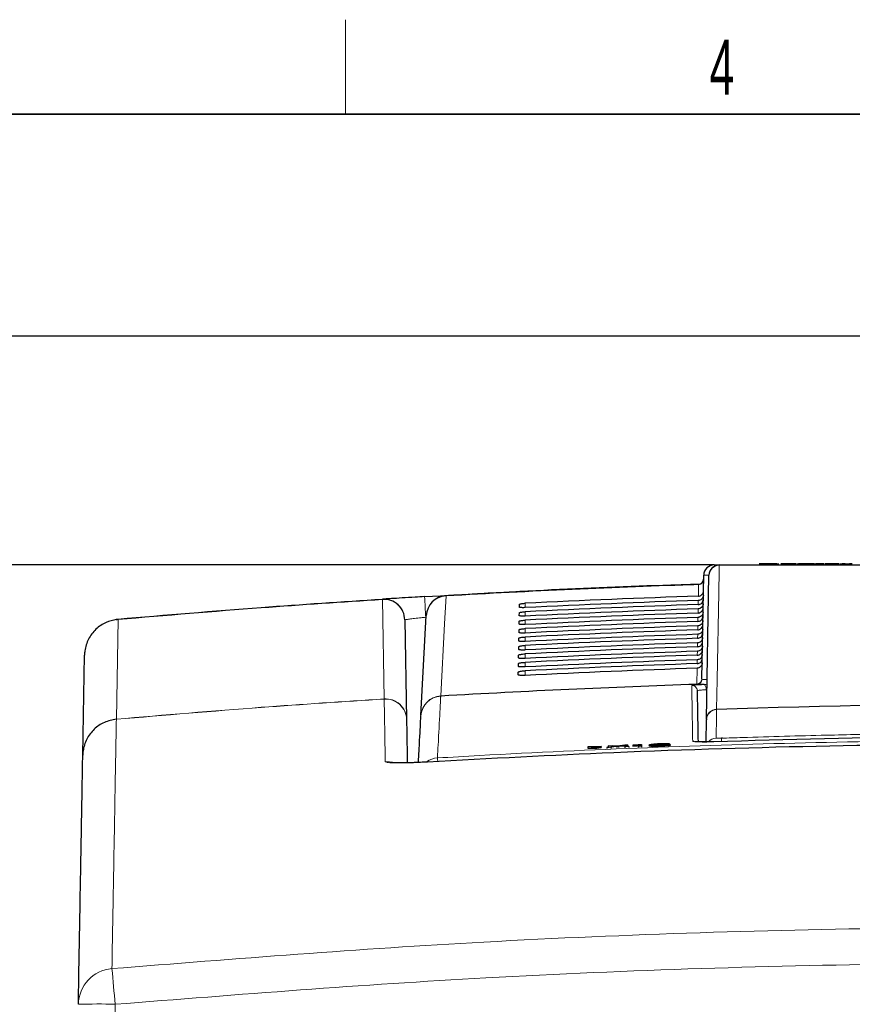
# Paper-space layout 'Blatt3' of a CAD drawing. Header units: millimetres. Extents: x 5 to 418, y 2 to 292.
# Tile 27 of 43: x 149 to 201, y 226 to 288. Entities that reach past the tile are written whole.
import ezdxf

# ---------------------------------------------------------------- set-up
doc = ezdxf.new("R2010")
doc.units = ezdxf.units.MM
doc.layers.add('SLD-0', color=7, linetype='Continuous')
doc.styles.add('SLDTEXTSTYLE1', font='TXT', dxfattribs={"width": 0.605})
doc.dimstyles.new('SLDDIMSTYLE6', dxfattribs={"dimtxt": 3.5, "dimasz": 3.302, "dimexe": 0, "dimexo": 0.0625, "dimgap": 0.875, "dimtad": 1, "dimlfac": 1.5, "dimrnd": 1e-09, "dimzin": 12, "dimdsep": 46, "dimtxsty": 'SLDTEXTSTYLE1', "dimsah": 1, "dimcen": 0.09, "dimadec": 0, "dimazin": 3, "dimtfac": 1, "dimtofl": 0, "dimtmove": 0, "dimatfit": 3, "dimfxl": 1, "dimfrac": 2, "dimtolj": 1, "dimtzin": 12, "dimarcsym": 0})

# ---------------------------------------------------------------- blocks, each defined once
blk = doc.blocks.new('_D_13')
at = {"layer": 'SLD-0', "color": 7}
for p, q in [((137.961, 136.665), (137.961, 269.457)), ((327.961, 136.665), (327.961, 269.457)), ((137.961, 268.457), (327.961, 268.457))]:
    blk.add_line(p, q, dxfattribs=at)
for points in [[(137.961, 268.457), (141.263, 267.949), (141.263, 268.965)], [(327.961, 268.457), (324.659, 268.965), (324.659, 267.949)]]:
    blk.add_solid(points, dxfattribs=at)
at = {"layer": 'SLD-0', "color": 7, "insert": (228.95, 272.969), "char_height": 3.5, "attachment_point": 1, "style": 'SLDTEXTSTYLE1'}
blk.add_mtext('285', dxfattribs=at)
blk = doc.blocks.new('_D_19')
at = {"layer": 'SLD-0', "color": 7}
for p, q in [((192.616, 253.931), (109.718, 253.931)), ((110.718, 133.998), (110.718, 253.931)), ((138.335, 133.998), (109.718, 133.998))]:
    blk.add_line(p, q, dxfattribs=at)
for points in [[(110.718, 253.931), (110.21, 250.629), (111.226, 250.629)], [(110.718, 133.998), (111.226, 137.3), (110.21, 137.3)]]:
    blk.add_solid(points, dxfattribs=at)
at = {"layer": 'SLD-0', "color": 7, "insert": (106.206, 187.949), "char_height": 3.5, "attachment_point": 1, "rotation": 90, "style": 'SLDTEXTSTYLE1'}
blk.add_mtext('179,9', dxfattribs=at)

psp = doc.layouts.new('Blatt3')

# ---------------------------------------------------------------- linework, layer by layer
at = {"color": 7, "linetype": 'Continuous', "lineweight": 25}
for p, q in [((192.6157, 253.9312), (192.95, 253.9312)), ((195.67, 253.9979), (195.4631, 253.9979)), ((196.3845, 253.9979), (195.67, 253.9979)), ((196.5913, 253.9979), (196.3845, 253.9979)), ((196.5913, 253.9979), (196.7191, 253.9979)), ((197.8519, 253.9979), (197.9262, 253.9979)), ((198.9418, 253.9979), (198.7537, 253.9979)), ((198.9418, 253.9979), (199.0546, 253.9979)), ((199.1862, 253.9979), (199.0546, 253.9979)), ((199.5721, 253.9979), (199.6104, 253.9979)), ((200.5644, 253.9979), (200.7281, 253.9979)), ((200.9161, 253.9979), (200.7281, 253.9979)), ((200.9161, 253.9979), (201.1794, 253.9979)), ((201.3674, 253.9979), (201.1794, 253.9979)), ((191.8344, 246.7053), (191.9491, 253.2762)), ((192.1241, 244.1485), (192.2834, 253.2762)), ((180.2705, 251.256), (180.2736, 251.4348)), ((173.004, 250.4515), (173.1141, 244.1464)), ((174.0279, 244.3768), (174.3603, 250.7186)), ((180.2518, 250.1833), (180.2549, 250.3621)), ((180.2611, 250.7196), (180.2642, 250.8984)), ((180.2424, 249.6469), (180.2455, 249.8257)), ((180.233, 249.1106), (180.2362, 249.2893)), ((180.2237, 248.5742), (180.2268, 248.753)), ((152.5937, 241.8673), (152.7062, 248.2066)), ((180.2143, 248.0378), (180.2174, 248.2166)), ((180.2049, 247.5015), (180.2081, 247.6803)), ((180.1956, 246.9651), (180.1987, 247.1439)), ((192.099, 242.7071), (192.1234, 244.1056)), ((192.1241, 244.1485), (192.1234, 244.1056)), ((193.1488, 242.9486), (193.0688, 242.9452)), ((185.4449, 242.4256), (184.5988, 242.3923)), ((184.5988, 242.3923), (185.0234, 242.3602)), ((184.5988, 242.3923), (184.6014, 242.3258)), ((184.6014, 242.3258), (185.026, 242.2937)), ((185.0234, 242.3602), (185.4449, 242.4256)), ((185.0234, 242.3602), (185.026, 242.2937)), ((185.026, 242.2937), (185.4475, 242.3591)), ((185.4449, 242.4256), (185.4475, 242.3591)), ((185.8095, 242.3667), (186.3739, 242.4438)), ((186.0731, 242.3771), (185.8095, 242.3667)), ((185.8095, 242.3667), (185.8121, 242.3003)), ((185.8846, 242.4717), (186.1449, 242.4819)), ((186.3739, 242.4438), (185.8846, 242.4717)), ((185.8846, 242.4717), (185.8873, 242.4052)), ((185.8969, 242.4047), (185.8873, 242.4052)), ((186.4344, 242.4264), (186.0731, 242.3771)), ((186.0731, 242.3771), (186.0757, 242.3114)), ((186.1449, 242.4819), (186.4131, 242.4666)), ((186.5063, 242.4362), (186.5089, 242.3715)), ((186.9435, 242.4113), (186.5694, 242.4326)), ((186.5927, 242.4737), (186.8582, 242.51)), ((187.1222, 242.5203), (186.636, 242.4539)), ((186.636, 242.4539), (187.2041, 242.4216)), ((186.8582, 242.51), (187.1222, 242.5203)), ((187.2041, 242.4216), (186.9435, 242.4113)), ((186.9435, 242.4113), (186.9461, 242.3473)), ((187.1222, 242.5203), (187.1247, 242.4563)), ((187.2041, 242.4216), (187.2066, 242.3579)), ((187.4481, 242.4956), (187.4477, 242.5076)), ((187.4481, 242.4956), (187.4506, 242.432)), ((187.8038, 242.4451), (187.8012, 242.5245)), ((188.0003, 242.4529), (187.8038, 242.4451)), ((187.8038, 242.4451), (187.8063, 242.3817)), ((187.8704, 242.5498), (187.9969, 242.5547)), ((187.9969, 242.5547), (188.0003, 242.4529)), ((187.9969, 242.5547), (187.9994, 242.491)), ((188.0003, 242.4529), (188.0028, 242.3894)), ((188.4896, 242.5239), (188.4921, 242.4601)), ((189.1838, 242.5909), (189.1863, 242.5259)), ((189.2016, 242.4988), (189.2041, 242.4339)), ((189.7853, 242.5967), (189.5694, 242.5851)), ((189.6098, 242.5522), (189.826, 242.5573)), ((189.7853, 242.5967), (189.7869, 242.5564)), ((189.826, 242.5573), (189.8286, 242.4908))]:
    psp.add_line(p, q, dxfattribs=at)
at = {"color": 7, "linetype": 'Continuous', "lineweight": 18}
for p, q in [((191.6093, 251.9527), (191.6222, 252.6895)), ((191.6222, 252.6895), (191.6225, 252.7013)), ((191.9316, 252.2704), (191.9314, 252.2704)), ((171.698, 245.4421), (171.5877, 251.7472)), ((175.6164, 251.9682), (175.6158, 251.98)), ((191.6, 251.4181), (191.6046, 251.6811)), ((180.6272, 251.2259), (180.6272, 251.4996)), ((180.6272, 250.6888), (180.6272, 250.965)), ((191.5907, 250.8835), (191.5952, 251.144)), ((154.8354, 250.4779), (154.7229, 244.1559)), ((174.3343, 250.6142), (174.3394, 250.321)), ((180.6272, 250.1517), (180.6272, 250.4304)), ((191.5814, 250.349), (191.5859, 250.607)), ((180.6272, 249.6145), (180.6272, 249.8958)), ((191.5721, 249.8144), (191.5765, 250.0699)), ((180.6272, 249.0774), (180.6272, 249.3612)), ((191.5628, 249.2798), (191.5672, 249.5328)), ((180.6272, 248.5403), (180.6272, 248.8265)), ((191.5441, 248.2107), (191.5484, 248.4587)), ((191.5534, 248.7453), (191.5578, 248.9957)), ((180.6272, 248.0032), (180.6272, 248.2919)), ((191.5348, 247.6761), (191.5391, 247.9216)), ((180.6272, 247.466), (180.6272, 247.7573)), ((180.6272, 246.9289), (180.6272, 247.2227)), ((191.5122, 246.3809), (191.5297, 247.3845)), ((191.8344, 246.7053), (191.8358, 246.6943)), ((191.8358, 246.6943), (191.8424, 246.6858)), ((191.514, 246.3702), (191.5122, 246.3809)), ((191.5224, 246.3592), (191.514, 246.3702)), ((171.698, 245.4421), (171.6977, 245.4308)), ((175.2808, 245.6149), (175.2827, 245.6263)), ((192.7665, 244.7589), (192.768, 244.7804)), ((154.7206, 244.1443), (154.7206, 244.1462)), ((154.7229, 244.1559), (154.7225, 244.1483)), ((186.4344, 242.4264), (186.437, 242.3616)), ((186.5694, 242.4326), (186.572, 242.3681)), ((154.6466, 226.0769), (154.0916, 194.8002))]:
    psp.add_line(p, q, dxfattribs=at)
at = {"color": 7, "linetype": 'Continuous', "lineweight": 18, "flags": 128}
for points in [[(192.9278, 253.9081), (192.9218, 253.5626), (192.8976, 252.1807), (192.8008, 246.653), (192.768, 244.7804)], [(171.587, 251.7589), (171.587, 251.7588), (171.587, 251.7582), (171.5871, 251.7573), (171.5872, 251.756), (171.5873, 251.7544), (171.5874, 251.7524), (171.5875, 251.75), (171.5877, 251.7472)], [(175.6164, 251.9682), (175.5977, 251.613), (175.523, 250.1919), (175.2827, 245.6263)], [(192.1194, 246.0221), (192.1138, 246.0855), (192.1035, 246.1463), (192.0886, 246.2023), (192.0698, 246.2513), (192.0478, 246.2916), (192.0233, 246.3218), (191.9974, 246.3406), (191.9708, 246.3475)], [(192.7665, 244.7589), (192.765, 244.6758), (192.7592, 244.3432), (192.7348, 242.9529)], [(172.2029, 241.4193), (172.0358, 241.4537), (171.7672, 241.4639)]]:
    psp.add_lwpolyline(points, dxfattribs=at)
at = {"color": 7, "linetype": 'Continuous', "lineweight": 25}
for centre, radius, start, end in [((192.6157, 253.2645), 0.6667, 90, 179), ((192.95, 253.2645), 0.6667, 90, 179), ((191.6115, 253.0344), 0.3333, 271.891508, 359), ((213.6272, -413.6021), 666.6667, 91.8915084, 93.2686177), ((171.6709, 250.4283), 1.3333, 1, 93.6096), ((175.6918, 250.6488), 1.3333, 93.268618, 177), ((213.6272, -413.6021), 660.3314, 91.9183596, 93.3291212), ((213.6272, -346.0688), 591.1958, 87.9778569, 92.0221431)]:
    psp.add_arc(centre, radius, start, end, dxfattribs=at)
at = {"color": 7, "linetype": 'Continuous', "lineweight": 18}
for centre, radius, start, end in [((192.9373, 253.254), 0.6542, 90.830954, 178.053141), ((192.9593, 253.9001), 0.0325, 106.556336, 165.709), ((191.6129, 253.0211), 0.3317, 271.595857, 358.761046), ((213.6272, -413.6021), 666.6549, 91.8915722, 93.2686177), ((171.6763, 250.4221), 1.3281, 1.270168, 93.823164), ((-141.4972, 232.2868), 316.3628, 3.321088, 3.558358), ((175.684, 250.6441), 1.3259, 92.922787, 176.778589), ((191.5028, 246.7125), 0.3317, 271.623052, 358.761196), ((191.5019, 246.7041), 0.3341, 272.07739, 358.3284), ((191.5091, 246.6923), 0.3333, 272.274803, 358.885834), ((213.6272, -413.6021), 660.3427, 91.9190537, 93.3289036), ((191.2004, 245.9541), 0.3333, 1.011817, 91.95839), ((171.7816, 244.1003), 1.3331, 1.009788, 93.607865), ((171.7863, 244.1169), 1.3281, 1.270114, 93.813807), ((175.3579, 244.2841), 1.333, 93.31444, 176.990741), ((175.3517, 244.3023), 1.3258, 92.982173, 176.778888), ((192.7892, 244.0933), 0.6659, 91.956745, 178.948065), ((192.778, 244.1263), 0.6542, 90.874316, 178.054079), ((213.6272, -346.0688), 591.2173, 87.9780764, 92.0219236), ((192.7582, 242.2862), 0.6671, 92.005529, 139.799222), ((110.047, 239.8297), 83.0797, 2.001397, 2.148115), ((191.262, 242.4252), 0.3339, 64.350128, 91.951666), ((175.1524, 240.3627), 1.3348, 93.329768, 124.939554), ((163.0546, 240.7692), 12.0559, 3.434392, 4.405331), ((154.6336, 226.0268), 2.3205, 94.753302, 178.764544), ((-320.3392, 184.1169), 476.8355, 5.048377, 5.321334), ((153.4821, 193.3011), 32.7965, 87.965283, 92.041854)]:
    psp.add_arc(centre, radius, start, end, dxfattribs=at)
psp.add_ellipse((193.2825, 253.2645), major_axis=(1.3333, -0.0116), ratio=0.0087242, start_param=2.4177127, end_param=3.1415165, dxfattribs=at)
at = {"color": 7, "linetype": 'Continuous', "lineweight": 25}
for centre, major_axis, start_param, end_param in [((213.6272, -415.161), (0, 667.4769), 0.0329928, 0.0494602), ((213.6272, -412.0511), (0, 664.0975), 0.0331679, 0.0497121), ((213.6272, -415.1598), (0, 666.9417), 0.0330333, 0.0494999), ((213.6272, -412.0524), (0, 663.5622), 0.0332088, 0.0497522), ((213.6272, -415.1585), (0, 666.4065), 0.0330738, 0.0495397), ((213.6272, -412.0536), (0, 663.027), 0.0332497, 0.0497924), ((213.6272, -415.1573), (0, 665.8713), 0.0331144, 0.0495796), ((213.6272, -412.0549), (0, 662.4918), 0.0332907, 0.0498327), ((213.6272, -415.156), (0, 665.3361), 0.0331551, 0.0496195), ((213.6272, -412.0561), (0, 661.9566), 0.0333318, 0.049873), ((213.6272, -415.1548), (0, 664.8009), 0.0331958, 0.0496595), ((213.6272, -412.0574), (0, 661.4214), 0.033373, 0.0499134), ((213.6272, -415.1535), (0, 664.2657), 0.0332366, 0.0496995), ((213.6272, -412.0586), (0, 660.8862), 0.0334142, 0.0499539), ((213.6272, -415.1523), (0, 663.7304), 0.0332775, 0.0497396), ((213.6272, -412.0599), (0, 660.351), 0.0334555, 0.0499944), ((213.6272, -415.151), (0, 663.1952), 0.0333184, 0.0497798), ((213.6272, -412.0611), (0, 659.8157), 0.0334968, 0.050035)]:
    psp.add_ellipse(centre, major_axis=major_axis, ratio=0.9999973, start_param=start_param, end_param=end_param, dxfattribs=at)
at = {"color": 7, "linetype": 'Continuous', "lineweight": 18}
for points, knots in [([(234.3267, 253.9081), (230.906, 253.9082), (224.0648, 253.9084), (216.0183, 253.9085), (209.0953, 253.9085), (203.2927, 253.9084), (197.5156, 253.9083), (194.0687, 253.9081), (192.9278, 253.9081)], [0, 0, 0, 0, 0.2486467, 0.497289, 0.5811431, 0.7490357, 0.9169292, 1, 1, 1, 1]), ([(173.004, 250.4515), (173.0187, 250.4557), (173.0481, 250.4642), (173.2774, 250.496), (173.6149, 250.5371), (173.9889, 250.5788), (174.2363, 250.6041), (174.3343, 250.6142)], [0, 0, 0, 0, 0.21427, 0.4287754, 0.6436592, 0.858804, 1, 1, 1, 1]), ([(191.8424, 246.6858), (191.8709, 246.6813), (191.9216, 246.6734), (192.093, 246.6731), (192.1682, 246.6729)], [0, 0, 0, 0, 0.560985, 1, 1, 1, 1]), ([(191.189, 246.2872), (191.2037, 246.2919), (191.2331, 246.3015), (191.4636, 246.3204), (191.7327, 246.3363), (191.9186, 246.345), (191.9708, 246.3475)], [0, 0, 0, 0, 0.2949123, 0.5898446, 0.8848018, 1, 1, 1, 1]), ([(191.2506, 242.7589), (191.2504, 242.7732), (191.2491, 242.8452), (191.2439, 243.1432), (191.2242, 244.2741), (191.2037, 245.4486), (191.1925, 246.0896), (191.189, 246.2872)], [0, 0, 0, 0, 0.0088087, 0.0440433, 0.1849823, 0.7487663, 1, 1, 1, 1]), ([(192.1194, 246.0221), (192.0802, 246.0198), (191.9409, 246.0115), (191.7392, 245.9957), (191.5666, 245.976), (191.5446, 245.9653), (191.5336, 245.96)], [0, 0, 0, 0, 0.1151457, 0.4100518, 0.7050246, 1, 1, 1, 1]), ([(191.9708, 246.3475), (192.0083, 246.3507), (192.0747, 246.3565), (192.1363, 246.3756), (192.1631, 246.3839)], [0, 0, 0, 0, 0.5638041, 1, 1, 1, 1]), ([(171.6977, 245.4308), (169.0978, 245.2595), (163.4346, 244.8866), (157.7795, 244.4049), (154.7206, 244.1443)], [0, 0, 0, 0, 0.4590772, 1, 1, 1, 1]), ([(154.7229, 244.1559), (157.7808, 244.4163), (163.4352, 244.8979), (169.0977, 245.2709), (171.698, 245.4421)], [0, 0, 0, 0, 0.5408011, 1, 1, 1, 1]), ([(171.7672, 241.4639), (171.757, 242.0461), (171.7366, 243.2106), (171.7129, 244.5599), (171.703, 245.1291), (171.6977, 245.4308)], [0, 0, 0, 0, 0.3196707, 0.6394063, 1, 1, 1, 1]), ([(175.2808, 245.6149), (175.2795, 245.5901), (175.273, 245.4663), (175.2421, 244.8771), (175.1817, 243.728), (175.1045, 242.2591), (175.0748, 241.6952)], [0, 0, 0, 0, 0.0322876, 0.1614382, 0.6780666, 1, 1, 1, 1]), ([(154.7206, 244.1443), (154.7158, 243.8767), (154.7064, 243.3415), (154.6833, 242.0351), (154.6536, 240.3538), (154.6166, 238.2597), (154.5724, 235.7578), (154.5161, 232.5739), (154.4684, 229.8772), (154.4413, 228.3393)], [0, 0, 0, 0, 0.1354201, 0.2708403, 0.4076924, 0.5445446, 0.6814383, 0.818332, 1, 1, 1, 1]), ([(175.0748, 241.6952), (175.9622, 241.7465), (180.3994, 242.0027), (191.9479, 242.54), (209.7336, 242.9288), (231.0096, 242.747), (245.1484, 242.0446), (252.1797, 241.6952)], [0, 0, 0, 0, 0.03456624, 0.17283554, 0.44954959, 0.72626364, 1, 1, 1, 1]), ([(192.7348, 242.9529), (192.7385, 242.9507), (192.7457, 242.9462), (192.8032, 242.942), (192.8877, 242.9403), (192.9815, 242.9411), (193.0435, 242.943), (193.0683, 242.9438)], [0, 0, 0, 0, 0.2147505, 0.4295793, 0.6438148, 0.8575512, 1, 1, 1, 1]), ([(193.0683, 242.9438), (193.5125, 242.959), (195.7335, 243.0349), (199.3134, 243.1367), (202.4497, 243.1955), (203.8085, 243.221)], [0, 0, 0, 0, 0.1241023, 0.6205161, 1, 1, 1, 1]), ([(192.5835, 242.7159), (192.4336, 242.712), (192.1338, 242.7043), (191.7343, 242.7062), (191.4328, 242.7183), (191.2735, 242.7373), (191.2571, 242.7527), (191.2506, 242.7589)], [0, 0, 0, 0, 0.2149218, 0.4298257, 0.6447637, 0.8597292, 1, 1, 1, 1]), ([(171.7672, 241.4639), (171.7806, 241.4509), (171.8141, 241.4181), (172.1364, 241.3853), (172.7405, 241.3747), (173.5403, 241.3906), (174.1396, 241.4218), (174.4392, 241.4374)], [0, 0, 0, 0, 0.1425574, 0.3566686, 0.5708961, 0.785425, 1, 1, 1, 1]), ([(154.4413, 228.3393), (162.2939, 228.9621), (174.7069, 229.9466), (191.7192, 230.6566), (205.439, 230.9719), (219.1629, 230.9983), (232.8843, 230.7442), (246.5977, 230.2068), (255.7308, 229.6597), (260.2939, 229.3387), (260.2939, 229.3387)], [0, 0, 0, 0, 0.2229873, 0.3524885, 0.4819898, 0.611491, 0.7409922, 0.870496, 0.9999996, 1, 1, 1, 1]), ([(260.132, 227.073), (255.5828, 227.3656), (246.4844, 227.9507), (232.8174, 228.4702), (219.1439, 228.7278), (205.4674, 228.7003), (191.7951, 228.3864), (174.8418, 227.6788), (162.4719, 226.6976), (154.6466, 226.0769)], [0, 0, 0, 0, 0.1295027, 0.2590054, 0.3885077, 0.51801, 0.6475123, 0.7770145, 1, 1, 1, 1])]:
    psp.add_open_spline(points, degree=3, knots=knots, dxfattribs=at)
at = {"color": 7, "linetype": 'Continuous', "lineweight": 25}
for points, knots in [([(192.95, 253.9312), (196.3969, 253.9312), (203.3049, 253.9312), (213.6873, 253.9312), (224.0462, 253.9312), (230.8804, 253.9312), (234.3045, 253.9312)], [0, 0, 0, 0, 0.25082221, 0.50268195, 0.75083429, 1, 1, 1, 1]), ([(197.3411, 253.9979), (197.2618, 253.9979), (197.1036, 253.9979), (196.9266, 253.9979), (196.8455, 253.9979), (196.839, 253.9979), (196.8358, 253.9979)], [0, 0, 0, 0, 0.2799521, 0.5586609, 0.7789943, 1, 1, 1, 1]), ([(197.8077, 253.9979), (197.7866, 253.9979), (197.7443, 253.9979), (197.5802, 253.9979), (197.4317, 253.9979), (197.3411, 253.9979)], [0, 0, 0, 0, 0.2806132, 0.5608329, 1, 1, 1, 1]), ([(198.3148, 253.9979), (198.2657, 253.9979), (198.1679, 253.9979), (198.0462, 253.9979), (197.974, 253.9979), (197.9673, 253.9979), (197.964, 253.9979)], [0, 0, 0, 0, 0.2808155, 0.5596902, 0.7796958, 1, 1, 1, 1]), ([(198.6973, 253.9979), (198.6332, 253.9979), (198.5186, 253.9979), (198.3771, 253.9979), (198.3148, 253.9979)], [0, 0, 0, 0, 0.5599714, 1, 1, 1, 1]), ([(198.7537, 253.9979), (198.7388, 253.9979), (198.7121, 253.9979), (198.7019, 253.9979), (198.6973, 253.9979)], [0, 0, 0, 0, 0.5596973, 1, 1, 1, 1]), ([(199.4298, 253.9979), (199.4002, 253.9979), (199.3412, 253.9979), (199.2564, 253.9979), (199.1753, 253.9979), (199.1817, 253.9979), (199.1862, 253.9979)], [0, 0, 0, 0, 0.1874327, 0.3738211, 0.5594622, 1, 1, 1, 1]), ([(199.5623, 253.9979), (199.5378, 253.9979), (199.494, 253.9979), (199.4494, 253.9979), (199.4298, 253.9979)], [0, 0, 0, 0, 0.5600783, 1, 1, 1, 1]), ([(200.1014, 253.9979), (200.042, 253.9979), (199.9236, 253.9979), (199.7717, 253.9979), (199.6869, 253.9979), (199.6665, 253.9979), (199.6563, 253.9979)], [0, 0, 0, 0, 0.2807392, 0.5592969, 0.7793109, 1, 1, 1, 1]), ([(200.5213, 253.9979), (200.5122, 253.9979), (200.4941, 253.9979), (200.3367, 253.9979), (200.1907, 253.9979), (200.1014, 253.9979)], [0, 0, 0, 0, 0.279926, 0.5600378, 1, 1, 1, 1]), ([(174.2557, 251.9219), (179.6242, 252.2341), (185.421, 252.5711), (191.2251, 252.698), (191.6541, 252.7074)], [0, 0, 0, 0, 0.92610091, 1, 1, 1, 1]), ([(191.6093, 251.9527), (191.6465, 251.9576), (191.7208, 251.9674), (191.8184, 252.0279), (191.8912, 252.1148), (191.9248, 252.2014), (191.9299, 252.2546), (191.9314, 252.2704)], [0, 0, 0, 0, 0.225254, 0.4504807, 0.6764687, 0.9039241, 1, 1, 1, 1]), ([(154.8335, 250.4895), (157.8552, 250.7465), (163.4359, 251.2211), (169.0245, 251.5899), (171.587, 251.7589)], [0, 0, 0, 0, 0.5414736, 1, 1, 1, 1]), ([(171.5877, 251.7472), (169.0252, 251.5782), (163.4371, 251.2094), (157.8568, 250.7349), (154.8354, 250.4779)], [0, 0, 0, 0, 0.458552, 1, 1, 1, 1]), ([(174.2557, 251.9219), (174.0591, 251.9103), (173.5632, 251.8808), (172.8128, 251.8353), (172.1357, 251.7934), (171.6755, 251.7645), (171.6165, 251.7608), (171.587, 251.7589)], [0, 0, 0, 0, 0.1412667, 0.3563819, 0.5711623, 0.7856219, 1, 1, 1, 1]), ([(191.6, 251.4181), (191.6372, 251.423), (191.7115, 251.4328), (191.8091, 251.4934), (191.8818, 251.5802), (191.917, 251.6706), (191.9211, 251.7279), (191.9225, 251.7476)], [0, 0, 0, 0, 0.2200079, 0.4399891, 0.6607138, 0.8828719, 1, 1, 1, 1]), ([(191.9271, 252.0122), (191.9227, 251.974), (191.9138, 251.8977), (191.8536, 251.797), (191.7664, 251.7223), (191.6775, 251.6871), (191.6224, 251.6826), (191.6046, 251.6811)], [0, 0, 0, 0, 0.2249122, 0.4498651, 0.6736204, 0.8949376, 1, 1, 1, 1]), ([(180.2642, 250.8984), (180.265, 250.9007), (180.2675, 250.9085), (180.2993, 250.923), (180.3748, 250.9401), (180.4797, 250.9545), (180.5695, 250.962), (180.6188, 250.9646), (180.6272, 250.965)], [0, 0, 0, 0, 0.0885369, 0.3054942, 0.5231207, 0.7402623, 0.9556958, 1, 1, 1, 1]), ([(180.6272, 251.2259), (180.6119, 251.2252), (180.557, 251.2228), (180.4647, 251.2221), (180.3671, 251.2267), (180.2985, 251.2366), (180.2725, 251.2474), (180.2709, 251.2543), (180.2705, 251.256)], [0, 0, 0, 0, 0.08198317, 0.29414664, 0.50565107, 0.71755185, 0.93103295, 1, 1, 1, 1]), ([(180.2736, 251.4348), (180.2743, 251.4369), (180.2767, 251.4445), (180.3069, 251.4584), (180.3799, 251.4751), (180.4817, 251.4892), (180.5697, 251.4966), (180.6184, 251.4992), (180.6272, 251.4996)], [0, 0, 0, 0, 0.0850535, 0.30199052, 0.51961151, 0.73676938, 0.95223374, 1, 1, 1, 1]), ([(191.5907, 250.8835), (191.6279, 250.8884), (191.7022, 250.8983), (191.7998, 250.9588), (191.8725, 251.0457), (191.9077, 251.1361), (191.9117, 251.1933), (191.9131, 251.2131)], [0, 0, 0, 0, 0.2200138, 0.4400009, 0.6607316, 0.8828958, 1, 1, 1, 1]), ([(191.9177, 251.4751), (191.9133, 251.437), (191.9045, 251.3606), (191.8442, 251.2599), (191.757, 251.1852), (191.6681, 251.15), (191.613, 251.1455), (191.5952, 251.144)], [0, 0, 0, 0, 0.2249182, 0.4498771, 0.6736383, 0.8949613, 1, 1, 1, 1]), ([(154.7183, 250.4764), (154.4997, 250.4271), (154.0249, 250.3199), (153.3979, 249.8825), (152.9209, 249.2473), (152.7369, 248.6561), (152.7082, 248.3048), (152.7064, 248.2138), (152.7062, 248.2066)], [0, 0, 0, 0, 0.2028755, 0.4405312, 0.6784807, 0.916947, 0.9934265, 1, 1, 1, 1]), ([(154.7183, 250.4764), (154.7545, 250.481), (154.7929, 250.4859), (154.8314, 250.4893), (154.8335, 250.4895)], [0, 0, 0, 0, 0.94558801, 1, 1, 1, 1]), ([(154.8354, 250.4779), (154.8333, 250.478), (154.7942, 250.4784), (154.7552, 250.4774), (154.7183, 250.4764)], [0, 0, 0, 0, 0.0537687, 1, 1, 1, 1]), ([(180.2549, 250.3621), (180.2557, 250.3645), (180.2584, 250.3726), (180.2918, 250.3875), (180.3697, 250.4051), (180.4777, 250.4198), (180.5693, 250.4274), (180.6192, 250.43), (180.6272, 250.4304)], [0, 0, 0, 0, 0.0918409, 0.3088174, 0.5264491, 0.7435751, 0.9589796, 1, 1, 1, 1]), ([(180.6272, 250.6888), (180.6109, 250.6881), (180.5539, 250.6856), (180.4587, 250.6849), (180.3589, 250.6897), (180.289, 250.6999), (180.263, 250.711), (180.2615, 250.718), (180.2611, 250.7196)], [0, 0, 0, 0, 0.0853594, 0.2975052, 0.5090059, 0.7209231, 0.9344343, 1, 1, 1, 1]), ([(191.899, 250.401), (191.8945, 250.3628), (191.8857, 250.2865), (191.8255, 250.1858), (191.7382, 250.111), (191.6494, 250.0759), (191.5943, 250.0713), (191.5765, 250.0699)], [0, 0, 0, 0, 0.2249301, 0.449901, 0.6736741, 0.8950089, 1, 1, 1, 1]), ([(191.5814, 250.349), (191.6186, 250.3539), (191.6929, 250.3637), (191.7904, 250.4242), (191.8631, 250.5111), (191.8984, 250.6015), (191.9024, 250.6587), (191.9038, 250.6785)], [0, 0, 0, 0, 0.2200197, 0.4400127, 0.6607494, 0.8829196, 1, 1, 1, 1]), ([(191.9083, 250.938), (191.9039, 250.8999), (191.8951, 250.8236), (191.8348, 250.7229), (191.7476, 250.6481), (191.6587, 250.613), (191.6036, 250.6084), (191.5859, 250.607)], [0, 0, 0, 0, 0.2249241, 0.449889, 0.6736562, 0.8949851, 1, 1, 1, 1]), ([(180.2455, 249.8257), (180.2464, 249.8283), (180.2493, 249.8367), (180.2843, 249.8521), (180.3647, 249.8701), (180.4757, 249.8851), (180.5691, 249.8927), (180.6197, 249.8954), (180.6272, 249.8958)], [0, 0, 0, 0, 0.0949792, 0.3119739, 0.5296104, 0.7467217, 0.9620986, 1, 1, 1, 1]), ([(180.6272, 250.1517), (180.6098, 250.1509), (180.5508, 250.1483), (180.4527, 250.1477), (180.3507, 250.1527), (180.2795, 250.1633), (180.2536, 250.1745), (180.2521, 250.1817), (180.2518, 250.1833)], [0, 0, 0, 0, 0.0885636, 0.3006931, 0.5121907, 0.724124, 0.9376639, 1, 1, 1, 1]), ([(191.8896, 249.8639), (191.8852, 249.8257), (191.8763, 249.7494), (191.8161, 249.6487), (191.7289, 249.574), (191.64, 249.5388), (191.5849, 249.5343), (191.5672, 249.5328)], [0, 0, 0, 0, 0.2249361, 0.4499129, 0.673692, 0.8950327, 1, 1, 1, 1]), ([(191.5721, 249.8144), (191.6092, 249.8193), (191.6836, 249.8291), (191.7811, 249.8897), (191.8538, 249.9766), (191.889, 250.067), (191.8931, 250.1242), (191.8945, 250.1439)], [0, 0, 0, 0, 0.2200256, 0.4400245, 0.6607672, 0.8829435, 1, 1, 1, 1]), ([(180.6272, 249.0774), (180.6077, 249.0766), (180.5445, 249.0738), (180.4407, 249.0733), (180.3343, 249.0787), (180.2607, 249.0899), (180.2347, 249.1017), (180.2333, 249.109), (180.233, 249.1106)], [0, 0, 0, 0, 0.0945061, 0.3066068, 0.5181, 0.730064, 0.9436579, 1, 1, 1, 1]), ([(180.2362, 249.2893), (180.2371, 249.2921), (180.2402, 249.3008), (180.2767, 249.3166), (180.3596, 249.335), (180.4737, 249.3504), (180.5689, 249.3581), (180.6201, 249.3608), (180.6272, 249.3612)], [0, 0, 0, 0, 0.097964, 0.3149759, 0.5326169, 0.7497141, 0.965065, 1, 1, 1, 1]), ([(180.6272, 249.6145), (180.6088, 249.6137), (180.5476, 249.611), (180.4467, 249.6105), (180.3425, 249.6157), (180.2701, 249.6266), (180.2441, 249.6381), (180.2427, 249.6453), (180.2424, 249.6469)], [0, 0, 0, 0, 0.09160861, 0.30372316, 0.51521826, 0.7271671, 0.94073463, 1, 1, 1, 1]), ([(191.5534, 248.7453), (191.5906, 248.7502), (191.6649, 248.76), (191.7625, 248.8206), (191.8352, 248.9075), (191.8704, 248.9978), (191.8744, 249.0551), (191.8758, 249.0748)], [0, 0, 0, 0, 0.2200375, 0.4400482, 0.660803, 0.8829914, 1, 1, 1, 1]), ([(191.8802, 249.3268), (191.8758, 249.2887), (191.867, 249.2124), (191.8067, 249.1116), (191.7195, 249.0369), (191.6306, 249.0017), (191.5755, 248.9972), (191.5578, 248.9957)], [0, 0, 0, 0, 0.2249421, 0.449925, 0.67371, 0.8950566, 1, 1, 1, 1]), ([(191.5628, 249.2798), (191.5999, 249.2847), (191.6743, 249.2946), (191.7718, 249.3551), (191.8445, 249.442), (191.8797, 249.5324), (191.8837, 249.5896), (191.8851, 249.6094)], [0, 0, 0, 0, 0.22003152, 0.44003636, 0.6607851, 0.88296744, 1, 1, 1, 1]), ([(180.6272, 248.5403), (180.6067, 248.5394), (180.5414, 248.5365), (180.4347, 248.5361), (180.3261, 248.5417), (180.2512, 248.5533), (180.2253, 248.5653), (180.2239, 248.5727), (180.2237, 248.5742)], [0, 0, 0, 0, 0.0972666, 0.3093545, 0.5208462, 0.7328249, 0.9464441, 1, 1, 1, 1]), ([(180.2268, 248.753), (180.2278, 248.7558), (180.2312, 248.7649), (180.2692, 248.7812), (180.3546, 248.8), (180.4717, 248.8157), (180.5686, 248.8235), (180.6205, 248.8262), (180.6272, 248.8265)], [0, 0, 0, 0, 0.1008064, 0.3178345, 0.5354797, 0.7525636, 0.9678898, 1, 1, 1, 1]), ([(191.5441, 248.2107), (191.5813, 248.2156), (191.6556, 248.2254), (191.7532, 248.286), (191.8258, 248.3729), (191.8611, 248.4633), (191.8651, 248.5205), (191.8665, 248.5402)], [0, 0, 0, 0, 0.2200434, 0.4400601, 0.6608209, 0.8830154, 1, 1, 1, 1]), ([(191.8708, 248.7897), (191.8664, 248.7516), (191.8576, 248.6753), (191.7973, 248.5746), (191.7101, 248.4998), (191.6213, 248.4647), (191.5662, 248.4601), (191.5484, 248.4587)], [0, 0, 0, 0, 0.2249481, 0.449937, 0.673728, 0.8950805, 1, 1, 1, 1]), ([(180.6272, 248.0032), (180.6056, 248.0022), (180.5382, 247.9993), (180.4287, 247.9989), (180.318, 248.0047), (180.2418, 248.0166), (180.2158, 248.0289), (180.2146, 248.0364), (180.2143, 248.0378)], [0, 0, 0, 0, 0.0998996, 0.3119756, 0.5234662, 0.7354592, 0.9491028, 1, 1, 1, 1]), ([(180.2174, 248.2166), (180.2186, 248.2196), (180.2221, 248.229), (180.2617, 248.2457), (180.3495, 248.265), (180.4697, 248.281), (180.5684, 248.2889), (180.6209, 248.2916), (180.6272, 248.2919)], [0, 0, 0, 0, 0.1035163, 0.3205598, 0.538209, 0.7552801, 0.970583, 1, 1, 1, 1]), ([(191.5348, 247.6761), (191.572, 247.681), (191.6463, 247.6909), (191.7438, 247.7514), (191.8165, 247.8383), (191.8517, 247.9287), (191.8558, 247.9859), (191.8571, 248.0057)], [0, 0, 0, 0, 0.2200494, 0.440072, 0.6608389, 0.8830395, 1, 1, 1, 1]), ([(191.8615, 248.2527), (191.857, 248.2145), (191.8482, 248.1382), (191.788, 248.0375), (191.7007, 247.9627), (191.6119, 247.9276), (191.5568, 247.923), (191.5391, 247.9216)], [0, 0, 0, 0, 0.22495414, 0.44994902, 0.67374603, 0.89510441, 1, 1, 1, 1]), ([(180.1987, 247.1439), (180.2, 247.1472), (180.2039, 247.1571), (180.2467, 247.1748), (180.3394, 247.1949), (180.4657, 247.2115), (180.568, 247.2196), (180.6218, 247.2224), (180.6272, 247.2227)], [0, 0, 0, 0, 0.1085743, 0.3256464, 0.5433028, 0.7603502, 0.9756098, 1, 1, 1, 1]), ([(180.6272, 247.466), (180.6046, 247.465), (180.5351, 247.462), (180.4227, 247.4617), (180.3098, 247.4677), (180.2324, 247.4799), (180.2064, 247.4924), (180.2052, 247.5001), (180.2049, 247.5015)], [0, 0, 0, 0, 0.1024138, 0.3144788, 0.5259687, 0.7379756, 0.9516424, 1, 1, 1, 1]), ([(180.2081, 247.6803), (180.2093, 247.6834), (180.213, 247.693), (180.2542, 247.7103), (180.3445, 247.7299), (180.4677, 247.7463), (180.5682, 247.7542), (180.6213, 247.757), (180.6272, 247.7573)], [0, 0, 0, 0, 0.1061028, 0.323161, 0.5408139, 0.7578729, 0.9731535, 1, 1, 1, 1]), ([(191.8521, 247.7156), (191.8477, 247.6774), (191.8388, 247.6011), (191.7786, 247.5004), (191.6914, 247.4257), (191.6025, 247.3905), (191.5474, 247.386), (191.5297, 247.3845)], [0, 0, 0, 0, 0.2249602, 0.4499611, 0.6737641, 0.8951284, 1, 1, 1, 1]), ([(180.6272, 246.9289), (180.6036, 246.9279), (180.532, 246.9247), (180.4167, 246.9245), (180.3017, 246.9307), (180.2229, 246.9432), (180.197, 246.956), (180.1958, 246.9637), (180.1956, 246.9651)], [0, 0, 0, 0, 0.1048171, 0.3168719, 0.5283614, 0.7403818, 0.9540709, 1, 1, 1, 1]), ([(191.9708, 246.3475), (191.8606, 246.3476), (191.6314, 246.3479), (191.5596, 246.3553), (191.5224, 246.3592)], [0, 0, 0, 0, 0.48103461, 1, 1, 1, 1]), ([(191.5336, 245.96), (191.5408, 245.5486), (191.5542, 244.7809), (191.5788, 243.3703), (191.5903, 242.7157)], [0, 0, 0, 0, 0.5359368, 1, 1, 1, 1]), ([(154.7206, 244.1462), (154.4618, 244.0975), (153.9441, 244.0001), (153.2845, 243.5392), (152.8077, 242.9049), (152.6245, 242.3156), (152.5958, 241.9655), (152.5939, 241.8753), (152.5937, 241.8673)], [0, 0, 0, 0, 0.2298925, 0.4597782, 0.6898502, 0.9202494, 0.9929388, 1, 1, 1, 1]), ([(173.1145, 244.1238), (173.1198, 243.8175), (173.1299, 243.2397), (173.1471, 242.2564), (173.1596, 241.5391), (173.1622, 241.3893)], [0, 0, 0, 0, 0.4715934, 0.8896667, 1, 1, 1, 1]), ([(173.8726, 241.4126), (173.8985, 241.9075), (173.9685, 243.2437), (174.0043, 243.9251), (174.0267, 244.3541)], [0, 0, 0, 0, 0.3703492, 1, 1, 1, 1]), ([(208.4926, 243.0141), (207.8708, 243.0149), (202.5666, 243.0216), (197.2643, 242.8592), (192.5835, 242.7159)], [0, 0, 0, 0, 0.1172367, 1, 1, 1, 1]), ([(252.8153, 241.4388), (248.8747, 241.6498), (240.3772, 242.1047), (227.3089, 242.4908), (213.6217, 242.6351), (199.9372, 242.4896), (186.8743, 242.1029), (178.3797, 241.6483), (174.4392, 241.4374)], [0, 0, 0, 0, 0.1509637, 0.3255339, 0.5001042, 0.674574, 0.8490439, 1, 1, 1, 1]), ([(186.4131, 242.4666), (186.4304, 242.4656), (186.4544, 242.4641), (186.484, 242.4621), (186.49, 242.4607), (186.4929, 242.46)], [0, 0, 0, 0, 0.5612769, 0.7817626, 1, 1, 1, 1]), ([(186.5063, 242.4362), (186.4928, 242.4344), (186.4686, 242.4311), (186.4449, 242.4278), (186.4344, 242.4264)], [0, 0, 0, 0, 0.5600016, 1, 1, 1, 1]), ([(186.4929, 242.46), (186.5115, 242.4626), (186.5447, 242.4671), (186.578, 242.4717), (186.5927, 242.4737)], [0, 0, 0, 0, 0.55999992, 1, 1, 1, 1]), ([(186.5694, 242.4326), (186.5576, 242.4333), (186.5365, 242.4345), (186.5155, 242.4357), (186.5063, 242.4362)], [0, 0, 0, 0, 0.5599998, 1, 1, 1, 1]), ([(187.4477, 242.5076), (187.5432, 242.515), (187.7135, 242.5281), (187.8225, 242.5432), (187.8704, 242.5498)], [0, 0, 0, 0, 0.5604274, 1, 1, 1, 1]), ([(187.8012, 242.5245), (187.7406, 242.5188), (187.6323, 242.5085), (187.5044, 242.4995), (187.4481, 242.4956)], [0, 0, 0, 0, 0.55968587, 1, 1, 1, 1]), ([(187.8038, 242.4581), (187.7432, 242.4523), (187.6349, 242.442), (187.507, 242.4331), (187.4507, 242.4291)], [0, 0, 0, 0, 0.5596859, 1, 1, 1, 1]), ([(188.4896, 242.5239), (188.4976, 242.5315), (188.5136, 242.5468), (188.6837, 242.5716), (188.9341, 242.5913), (189.1072, 242.5992), (189.1938, 242.6031)], [0, 0, 0, 0, 0.28049248, 0.55956971, 0.77961533, 1, 1, 1, 1]), ([(189.2016, 242.4988), (189.0868, 242.4948), (188.8578, 242.487), (188.6153, 242.4929), (188.5091, 242.5069), (188.4961, 242.5182), (188.4896, 242.5239)], [0, 0, 0, 0, 0.2799551, 0.5580876, 0.7789116, 1, 1, 1, 1]), ([(189.2042, 242.4323), (189.0894, 242.4284), (188.8604, 242.4205), (188.618, 242.4265), (188.5117, 242.4404), (188.4987, 242.4517), (188.4922, 242.4574)], [0, 0, 0, 0, 0.2799551, 0.5580876, 0.7789116, 1, 1, 1, 1]), ([(189.1838, 242.5909), (189.1296, 242.5886), (189.0215, 242.5838), (188.8771, 242.5727), (188.7288, 242.5543), (188.7152, 242.5414), (188.7057, 242.5324)], [0, 0, 0, 0, 0.1872234, 0.3739058, 0.5607363, 1, 1, 1, 1]), ([(188.7057, 242.5324), (188.7102, 242.5271), (188.7191, 242.5165), (188.8088, 242.5054), (188.9869, 242.5036), (189.1162, 242.5077), (189.1809, 242.5098)], [0, 0, 0, 0, 0.281245, 0.5607156, 0.780138, 1, 1, 1, 1]), ([(189.1864, 242.5245), (189.1318, 242.5221), (189.0228, 242.5173), (188.8848, 242.5063), (188.794, 242.497), (188.7828, 242.4925), (188.7814, 242.4919)], [0, 0, 0, 0, 0.3178588, 0.6347989, 0.9519906, 1, 1, 1, 1]), ([(189.1809, 242.5098), (189.2398, 242.5124), (189.3575, 242.5178), (189.5363, 242.5335), (189.5819, 242.5451), (189.6098, 242.5522)], [0, 0, 0, 0, 0.28071123, 0.56090458, 1, 1, 1, 1]), ([(189.5694, 242.5851), (189.5523, 242.5876), (189.5184, 242.5926), (189.4231, 242.5962), (189.3029, 242.5952), (189.2235, 242.5923), (189.1838, 242.5909)], [0, 0, 0, 0, 0.2805533, 0.5597389, 0.7796538, 1, 1, 1, 1]), ([(189.1938, 242.6031), (189.2689, 242.6057), (189.4189, 242.6109), (189.6031, 242.6107), (189.7264, 242.6055), (189.7657, 242.5997), (189.7853, 242.5967)], [0, 0, 0, 0, 0.2800806, 0.5594487, 0.7795488, 1, 1, 1, 1]), ([(189.826, 242.5573), (189.8008, 242.5511), (189.7504, 242.5387), (189.589, 242.5209), (189.3951, 242.5072), (189.2661, 242.5016), (189.2016, 242.4988)], [0, 0, 0, 0, 0.2802563, 0.5595462, 0.7795894, 1, 1, 1, 1]), ([(189.8286, 242.4908), (189.8034, 242.4846), (189.753, 242.4722), (189.5916, 242.4545), (189.3977, 242.4408), (189.2688, 242.4351), (189.2042, 242.4323)], [0, 0, 0, 0, 0.2802563, 0.5595462, 0.7795894, 1, 1, 1, 1]), ([(192.5835, 242.7167), (192.5771, 242.7165), (192.412, 242.7102), (192.083, 242.7052), (191.6912, 242.7086), (191.4745, 242.7188), (191.3819, 242.7306), (191.3818, 242.7306), (191.3817, 242.7306)], [0, 0, 0, 0, 0.0113943, 0.2906431, 0.5728067, 0.8094457, 0.9369982, 1, 1, 1, 1]), ([(152.3136, 226.0768), (152.3408, 227.6128), (152.3886, 230.3062), (152.445, 233.4861), (152.4894, 235.985), (152.5265, 238.0764), (152.5563, 239.7579), (152.5795, 241.0642), (152.589, 241.5996), (152.5937, 241.8673)], [0, 0, 0, 0, 0.1814894, 0.3182486, 0.4550077, 0.5917253, 0.7284429, 0.8642214, 1, 1, 1, 1]), ([(174.4395, 241.4413), (174.2165, 241.4291), (173.7529, 241.4039), (173.1063, 241.3851), (172.5889, 241.3839), (172.2982, 241.3925), (172.1767, 241.4061), (172.1902, 241.4038), (172.1926, 241.4033)], [0, 0, 0, 0, 0.2112673, 0.4392692, 0.6640823, 0.8465414, 0.9719913, 1, 1, 1, 1])]:
    psp.add_open_spline(points, degree=3, knots=knots, dxfattribs=at)
at = {"layer": 'SLD-0', "lineweight": 18}
psp.add_line((169.25, 282.5), (169.25, 288.5), dxfattribs=at)
at = {"layer": 'SLD-0', "lineweight": 35}
psp.add_line((408, 282.5), (26, 282.5), dxfattribs=at)

# ---------------------------------------------------------------- texts
at = {"layer": 'SLD-0', "insert": (193.1027, 287.243), "char_height": 3.5, "attachment_point": 2, "style": 'SLDTEXTSTYLE1'}
psp.add_mtext('4', dxfattribs=at)

# ---------------------------------------------------------------- dimensions: what is measured, and where the dimension line sits
at = {"layer": 'SLD-0', "color": 7}
dim = psp.add_linear_dim(base=(327.9606, 268.4573), p1=(137.9606, 136.6645), p2=(327.9606, 136.6645), dimstyle='SLDDIMSTYLE6', dxfattribs=at)
dim.commit()
dim.dimension.update_dxf_attribs({"geometry": '_D_13', "text_midpoint": (232.9606, 268.4573), "dimtype": 160})
dim = psp.add_linear_dim(base=(110.7177, 253.9312), p1=(138.3347, 133.9979), p2=(192.6157, 253.9312), angle=90, dimstyle='SLDDIMSTYLE6', dxfattribs=at)
dim.commit()
dim.dimension.update_dxf_attribs({"geometry": '_D_19', "text_midpoint": (110.7177, 193.9645), "dimtype": 160})

doc.saveas('drawing.dxf')
